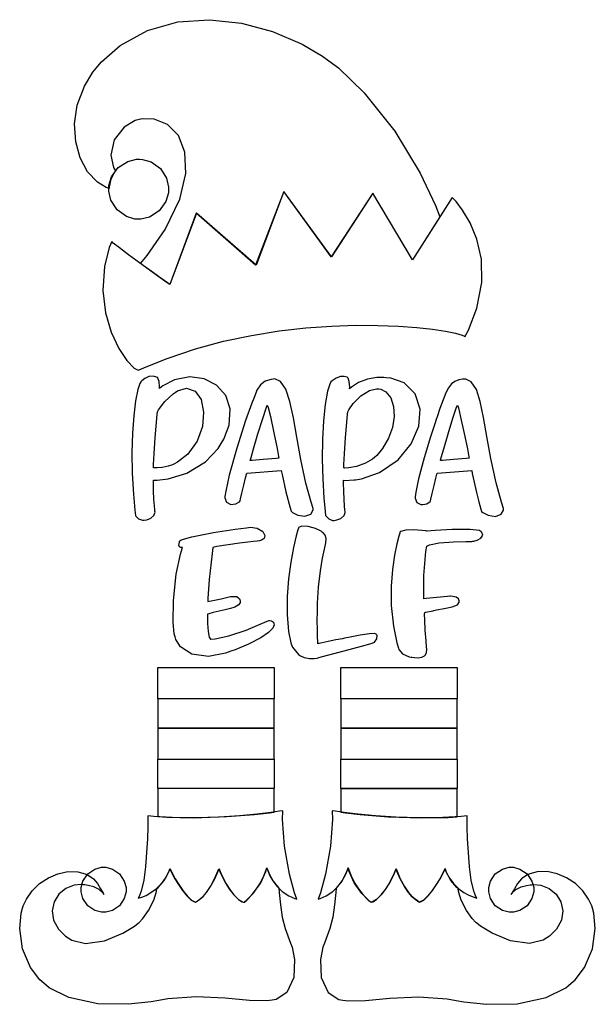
# Model space of a CAD drawing. Extents: x 2.26 to 5.25, y 0.14 to 5.25.
import ezdxf

# ---------------------------------------------------------------- set-up
doc = ezdxf.new("R2010")
doc.units = 0
doc.layers.get('0').update_dxf_attribs({"linetype": 'CONTINUOUS'})

msp = doc.modelspace()

# ---------------------------------------------------------------- linework, layer by layer
at = {"color": 95}
for points in [[(4.44586, 4.23058), (4.30414, 4.00765), (4.09793, 4.35346), (3.88336, 4.02225), (3.63644, 4.36079), (3.49164, 3.97846), (3.18229, 4.24826), (3.04482, 3.87847), (3.04482, 3.87847), (3.03157, 3.88781), (2.99675, 3.91249), (2.94764, 3.94749), (2.9056, 3.97775), (2.89165, 3.98785), (2.92654, 4.02951), (3.01926, 4.16439), (3.09526, 4.3209), (3.12717, 4.45551), (3.1224, 4.56635), (3.08826, 4.65158), (3.03228, 4.70931), (2.96181, 4.73763), (2.90278, 4.73921), (2.88439, 4.73469), (2.86404, 4.72993), (2.80761, 4.69601), (2.75549, 4.62967), (2.73731, 4.54943), (2.75131, 4.486), (2.76247, 4.46907), (2.75726, 4.46257), (2.73839, 4.42626), (2.72939, 4.38525), (2.72917, 4.37642), (2.71283, 4.38178), (2.66781, 4.40983), (2.61675, 4.46431), (2.57835, 4.53564), (2.55507, 4.61979), (2.54926, 4.71257), (2.56347, 4.8099), (2.60004, 4.90756), (2.64372, 4.97993), (2.66146, 5.00142), (2.68832, 5.03418), (2.78564, 5.11876), (2.92876, 5.19769), (3.08512, 5.24143), (3.24918, 5.25299), (3.41531, 5.23546), (3.57785, 5.19185), (3.73122, 5.12532), (3.83703, 5.06304), (3.86979, 5.0389), (3.91938, 5.00233), (4.05393, 4.87321), (4.21208, 4.67497), (4.34304, 4.45665), (4.42324, 4.28831), (4.44586, 4.23058)], [(2.98958, 3.33886), (2.99035, 3.34722), (2.9885, 3.37576), (2.98253, 3.39333), (2.98122, 3.39615), (2.97547, 3.39871), (2.95682, 3.40315), (2.93539, 3.40126), (2.91471, 3.39133), (2.89789, 3.37885), (2.89268, 3.37429), (2.88775, 3.36507), (2.87836, 3.33453), (2.86615, 3.27442), (2.85667, 3.19749), (2.85026, 3.10715), (2.84744, 3.00683), (2.84874, 2.90001), (2.8546, 2.7901), (2.86214, 2.70785), (2.86561, 2.68056), (2.86794, 2.67692), (2.882, 2.66342), (2.90126, 2.65608), (2.90625, 2.65554), (2.91069, 2.65554), (2.92404, 2.65804), (2.94467, 2.66612), (2.96115, 2.68061), (2.96712, 2.69715), (2.96669, 2.70242), (2.96582, 2.70947), (2.96376, 2.73062), (2.96132, 2.76443), (2.95947, 2.80761), (2.9585, 2.84983), (2.95833, 2.86388), (2.97754, 2.86274), (3.03603, 2.86979), (3.13163, 2.89931), (3.22857, 2.95856), (3.29454, 3.02701), (3.31044, 3.0535), (3.32389, 3.07542), (3.35189, 3.14871), (3.35769, 3.23301), (3.33404, 3.30339), (3.28711, 3.35678), (3.22299, 3.39008), (3.14794, 3.40022), (3.06808, 3.38417), (3.007, 3.35292), (2.98958, 3.33886)], [(3.58018, 3.38786), (3.56988, 3.38629), (3.53965, 3.37685), (3.51394, 3.35835), (3.49653, 3.33062), (3.48481, 3.30176), (3.48122, 3.29199), (3.46929, 3.26258), (3.43739, 3.17279), (3.3916, 3.02979), (3.35286, 2.88949), (3.33393, 2.80647), (3.33018, 2.77849), (3.33003, 2.77132), (3.33871, 2.74946), (3.3604, 2.73747), (3.38672, 2.74056), (3.40511, 2.75146), (3.4094, 2.75663), (3.41135, 2.76633), (3.41781, 2.79536), (3.42768, 2.83746), (3.43701, 2.87511), (3.44217, 2.89492), (3.44374, 2.90033), (3.62294, 2.9139), (3.62733, 2.89307), (3.64686, 2.80231), (3.66846, 2.71935), (3.67393, 2.70242), (3.68104, 2.6959), (3.70806, 2.68229), (3.74567, 2.67654), (3.77599, 2.68739), (3.78851, 2.70964), (3.78851, 2.71701), (3.77783, 2.74918), (3.75097, 2.84728), (3.72358, 2.97157), (3.7029, 3.08621), (3.68549, 3.18761), (3.66797, 3.27214), (3.64686, 3.3361), (3.61871, 3.37588), (3.58951, 3.38851), (3.58018, 3.38786)], [(4.16769, 3.39513), (4.15539, 3.39611), (4.11828, 3.39572), (4.07081, 3.38797), (4.02414, 3.36951), (3.98801, 3.34679), (3.97711, 3.33783), (3.97786, 3.34619), (3.97601, 3.37472), (3.97006, 3.39231), (3.96875, 3.39513), (3.96419, 3.39714), (3.94976, 3.40153), (3.93033, 3.40181), (3.90793, 3.39328), (3.88667, 3.37879), (3.88021, 3.37326), (3.87429, 3.36208), (3.86317, 3.32497), (3.85032, 3.25597), (3.84147, 3.17106), (3.83653, 3.07525), (3.83539, 2.97331), (3.83783, 2.87011), (3.84381, 2.77056), (3.85021, 2.70221), (3.85314, 2.67953), (3.85547, 2.67589), (3.86951, 2.66233), (3.88878, 2.65506), (3.89378, 2.65451), (3.89817, 2.65451), (3.91151, 2.65701), (3.93213, 2.6651), (3.94868, 2.67958), (3.95458, 2.69613), (3.95415, 2.70139), (3.95329, 2.70844), (3.95122, 2.7296), (3.94879, 2.7634), (3.947, 2.80658), (3.94601, 2.84879), (3.94586, 2.86285), (3.95025, 2.86262), (4.00125, 2.86524), (4.00726, 2.866), (4.03922, 2.87088), (4.13238, 2.90397), (4.22965, 2.96918), (4.29796, 3.05208), (4.33632, 3.14307), (4.34353, 3.23247), (4.31853, 3.31071), (4.26031, 3.36817), (4.19119, 3.39333), (4.16769, 3.39513)], [(4.57086, 3.38786), (4.56429, 3.38738), (4.54486, 3.3839), (4.52387, 3.37582), (4.50657, 3.36257), (4.49154, 3.34293), (4.47738, 3.31586), (4.46283, 3.28022), (4.4465, 3.23481), (4.43192, 3.1926), (4.42708, 3.1785), (4.41954, 3.15614), (4.39785, 3.0886), (4.36496, 2.97954), (4.33583, 2.86974), (4.32075, 2.80072), (4.31771, 2.77746), (4.31743, 2.77067), (4.32628, 2.7474), (4.34663, 2.73708), (4.35211, 2.73682), (4.35781, 2.7366), (4.37929, 2.74115), (4.39501, 2.75244), (4.39789, 2.75553), (4.39985, 2.76525), (4.40631, 2.79428), (4.41624, 2.83643), (4.42557, 2.87408), (4.43072, 2.89387), (4.43229, 2.89931), (4.61143, 2.91288), (4.61469, 2.89789), (4.62424, 2.85275), (4.63579, 2.79975), (4.64789, 2.75043), (4.65847, 2.71354), (4.66249, 2.70139), (4.6696, 2.69488), (4.69661, 2.68126), (4.73421, 2.67551), (4.76454, 2.68636), (4.77707, 2.70861), (4.77707, 2.71599), (4.76606, 2.74903), (4.73807, 2.84983), (4.71013, 2.97526), (4.68956, 3.08925), (4.67275, 3.18907), (4.65608, 3.27171), (4.63601, 3.33431), (4.60878, 3.37403), (4.58029, 3.38786), (4.57086, 3.38786)], [(3.06456, 2.94721), (3.05735, 2.9439), (3.03461, 2.93625), (3.00493, 2.92953), (2.97874, 2.92676), (2.96408, 2.92671), (2.95936, 2.9274), (2.95979, 2.94547), (2.96272, 2.99951), (2.96858, 3.08447), (2.97499, 3.16357), (2.97889, 3.20611), (2.98019, 3.21804), (2.98562, 3.22771), (3.01861, 3.27197), (3.06147, 3.31104), (3.07189, 3.31803), (3.08447, 3.32688), (3.13086, 3.34136), (3.17632, 3.32607), (3.20637, 3.28153), (3.21935, 3.21701), (3.21343, 3.14204), (3.18679, 3.06581), (3.13781, 2.99778), (3.08447, 2.95622), (3.06456, 2.94721)], [(4.12918, 3.33681), (4.13878, 3.3355), (4.16629, 3.3215), (4.19179, 3.28999), (4.20583, 3.24615), (4.20844, 3.19401), (4.19982, 3.13753), (4.17996, 3.08062), (4.14908, 3.02735), (4.11893, 2.99164), (4.10732, 2.98161), (4.09651, 2.97271), (4.05994, 2.95107), (4.01378, 2.93386), (3.97428, 2.92697), (3.9534, 2.92638), (3.94689, 2.9274), (3.94732, 2.94547), (3.95025, 2.99951), (3.95611, 3.08447), (3.96251, 3.16357), (3.96642, 3.20611), (3.96772, 3.21804), (3.97396, 3.22928), (3.99675, 3.26069), (4.03592, 3.30089), (4.08138, 3.32943), (4.11768, 3.33832), (4.12918, 3.33681)], [(3.55003, 3.25347), (3.55442, 3.24024), (3.56614, 3.19308), (3.58485, 3.10921), (3.60124, 3.02849), (3.6091, 2.98654), (3.6104, 2.97743), (3.59581, 2.97613), (3.52924, 2.97043), (3.47163, 2.96576), (3.46149, 2.96496), (3.46565, 2.98031), (3.47863, 3.02615), (3.50142, 3.10379), (3.52632, 3.18408), (3.54368, 3.23633), (3.55003, 3.25347)], [(4.53749, 3.25347), (4.54215, 3.23942), (4.5541, 3.19103), (4.57275, 3.10613), (4.58892, 3.02588), (4.59663, 2.98525), (4.59793, 2.97743), (4.58333, 2.97613), (4.51676, 2.97043), (4.4591, 2.96576), (4.44894, 2.96496), (4.45313, 2.98047), (4.46631, 3.02675), (4.48931, 3.10454), (4.51426, 3.18468), (4.53136, 3.23643), (4.53749, 3.25347)], [(3.57607, 0.164931), (3.54688, 0.161025), (3.45742, 0.162869), (3.3316, 0.175618), (3.18067, 0.182562), (3.03429, 0.171496), (2.98643, 0.162869), (2.94764, 0.156088), (2.82992, 0.143664), (2.67085, 0.145671), (2.52035, 0.178982), (2.41792, 0.22971), (2.3896, 0.253472), (2.36957, 0.27029), (2.32058, 0.333876), (2.27849, 0.431369), (2.26432, 0.53711), (2.27181, 0.616917), (2.27919, 0.642036), (2.28271, 0.654243), (2.2991, 0.689074), (2.32937, 0.732206), (2.36806, 0.769749), (2.41314, 0.799968), (2.46251, 0.821343), (2.51421, 0.832032), (2.56629, 0.830458), (2.60482, 0.820529), (2.61664, 0.814942), (2.62472, 0.810981), (2.64681, 0.794596), (2.66758, 0.770182), (2.68419, 0.742567), (2.69726, 0.720053), (2.7021, 0.712836), (2.69737, 0.720324), (2.67768, 0.73915), (2.64931, 0.753635), (2.62076, 0.760471), (2.602, 0.763021), (2.59581, 0.763889), (2.58399, 0.765733), (2.54731, 0.762588), (2.50385, 0.745117), (2.46843, 0.714899), (2.44396, 0.675239), (2.43349, 0.629503), (2.43994, 0.580946), (2.46631, 0.532986), (2.50196, 0.497939), (2.51563, 0.488878), (2.53467, 0.476292), (2.60607, 0.459907), (2.70437, 0.472493), (2.79921, 0.512044), (2.86035, 0.549425), (2.87918, 0.563911), (2.88542, 0.568631), (2.90354, 0.588542), (2.93343, 0.630588), (2.96044, 0.684353), (2.97428, 0.72895), (2.97601, 0.744086), (2.98281, 0.749838), (3.01471, 0.786187), (3.0409, 0.834472), (3.04482, 0.846192), (3.04568, 0.846192), (3.04839, 0.839356), (3.05789, 0.821126), (3.0721, 0.795085), (3.09006, 0.764811), (3.11079, 0.733942), (3.13325, 0.706054), (3.15636, 0.684625), (3.17312, 0.674696), (3.17914, 0.673286), (3.17904, 0.673394), (3.18078, 0.67551), (3.18821, 0.680122), (3.20042, 0.688693), (3.21642, 0.702854), (3.23525, 0.724175), (3.25592, 0.754286), (3.27746, 0.794814), (3.29417, 0.833931), (3.29893, 0.847222), (3.29893, 0.847222), (3.30143, 0.840821), (3.30871, 0.823568), (3.32026, 0.798774), (3.33578, 0.76964), (3.35471, 0.739312), (3.37668, 0.710992), (3.40132, 0.687935), (3.42096, 0.675726), (3.42811, 0.673286), (3.43192, 0.673286), (3.44331, 0.684733), (3.47706, 0.71875), (3.51628, 0.774794), (3.54254, 0.832357), (3.5479, 0.852431), (3.5479, 0.852431), (3.55106, 0.842719), (3.56158, 0.817708), (3.58083, 0.783475), (3.60221, 0.754775), (3.6104, 0.746203), (3.61231, 0.724664), (3.61822, 0.659993), (3.62696, 0.596463), (3.64247, 0.536458), (3.66319, 0.479492), (3.67085, 0.460775), (3.67876, 0.440864), (3.69086, 0.376357), (3.6875, 0.283583), (3.65207, 0.205458), (3.59608, 0.167806), (3.57607, 0.164931)], [(3.94168, 0.164931), (3.97081, 0.161025), (4.06028, 0.162869), (4.18604, 0.175618), (4.33703, 0.182562), (4.48335, 0.171496), (4.53125, 0.162869), (4.56999, 0.156088), (4.68778, 0.143664), (4.84685, 0.145671), (4.99735, 0.178982), (5.09978, 0.22971), (5.12815, 0.253472), (5.14811, 0.270236), (5.19706, 0.333876), (5.23915, 0.431369), (5.25336, 0.53711), (5.24588, 0.616917), (5.23856, 0.642036), (5.23503, 0.654243), (5.21858, 0.689074), (5.18826, 0.732206), (5.14958, 0.769749), (5.10454, 0.799968), (5.05512, 0.821343), (5.00342, 0.832032), (4.95139, 0.830458), (4.91282, 0.820529), (4.90104, 0.814942), (4.8929, 0.810981), (4.87082, 0.794596), (4.8501, 0.770182), (4.8335, 0.742567), (4.82042, 0.720053), (4.81565, 0.712836), (4.82032, 0.720324), (4.83996, 0.73915), (4.86833, 0.753635), (4.89686, 0.760471), (4.91564, 0.763021), (4.92188, 0.763889), (4.93365, 0.765733), (4.97032, 0.762588), (5.01378, 0.745117), (5.04921, 0.714899), (5.07368, 0.675239), (5.08415, 0.629503), (5.07769, 0.580946), (5.05132, 0.532986), (5.01568, 0.497939), (5.00206, 0.488878), (4.98296, 0.476292), (4.91157, 0.459907), (4.81326, 0.472493), (4.71847, 0.512044), (4.65733, 0.549425), (4.63857, 0.563911), (4.63226, 0.568631), (4.61415, 0.588542), (4.58425, 0.630588), (4.55724, 0.684353), (4.5434, 0.72895), (4.54167, 0.744086), (4.53489, 0.749838), (4.50299, 0.786187), (4.47683, 0.834472), (4.47293, 0.846192), (4.472, 0.846192), (4.46924, 0.839356), (4.45979, 0.821126), (4.44558, 0.795085), (4.42757, 0.764811), (4.40685, 0.733942), (4.38439, 0.706054), (4.36128, 0.684625), (4.34451, 0.674642), (4.33854, 0.673286), (4.3386, 0.67334), (4.33686, 0.67551), (4.32949, 0.680122), (4.31728, 0.688693), (4.30126, 0.702854), (4.28244, 0.724175), (4.26178, 0.754286), (4.24018, 0.794814), (4.22347, 0.833931), (4.21875, 0.847222), (4.21875, 0.847222), (4.21619, 0.840821), (4.20893, 0.823568), (4.19738, 0.798774), (4.18186, 0.76964), (4.16292, 0.739312), (4.14094, 0.710992), (4.11632, 0.687935), (4.09668, 0.675672), (4.08957, 0.673286), (4.08572, 0.673286), (4.07433, 0.684733), (4.04058, 0.71875), (4.00136, 0.774794), (3.9751, 0.832357), (3.96978, 0.852431), (3.96978, 0.852431), (3.96658, 0.842719), (3.95611, 0.817708), (3.93679, 0.783475), (3.91542, 0.754775), (3.90728, 0.746203), (3.90533, 0.724664), (3.89942, 0.659993), (3.89074, 0.596463), (3.87522, 0.536458), (3.85449, 0.479492), (3.8469, 0.460775), (3.83876, 0.440918), (3.82639, 0.376357), (3.82981, 0.283583), (3.86546, 0.205458), (3.92156, 0.167806), (3.94168, 0.164931)]]:
    msp.add_lwpolyline(points, close=True, dxfattribs=at)
at = {"color": 240}
for points in [[(2.88644, 4.52849), (2.90147, 4.52815), (2.94635, 4.51471), (2.99479, 4.48004), (3.02675, 4.42979), (3.03782, 4.38422), (3.03749, 4.36908), (3.03711, 4.35406), (3.02371, 4.30919), (2.98904, 4.26079), (2.93875, 4.22879), (2.89318, 4.21772), (2.87815, 4.21804), (2.86307, 4.21843), (2.81819, 4.23188), (2.76975, 4.2665), (2.73779, 4.31679), (2.72672, 4.36236), (2.72711, 4.37744), (2.72743, 4.39253), (2.74083, 4.43739), (2.7755, 4.48579), (2.82579, 4.51779), (2.87136, 4.52886), (2.88644, 4.52849)], [(4.57607, 3.60764), (4.59521, 3.64268), (4.63878, 3.75532), (4.6645, 3.89008), (4.66162, 4.01019), (4.6384, 4.11393), (4.60325, 4.19949), (4.56446, 4.26508), (4.53039, 4.30903), (4.51531, 4.32542), (4.50939, 4.32954), (4.30414, 4.00765), (4.09793, 4.35346), (3.88226, 4.02225), (3.63542, 4.36079), (3.48958, 3.97846), (3.18024, 4.24826), (3.04372, 3.87847), (3.04372, 3.87847), (3.03, 3.88818), (2.99403, 3.91379), (2.94353, 3.94993), (2.88618, 3.99126), (2.82969, 4.0325), (2.78179, 4.06836), (2.75028, 4.09343), (2.74274, 4.10243), (2.74274, 4.10243), (2.72965, 4.07135), (2.70426, 3.97206), (2.69542, 3.84754), (2.70936, 3.73269), (2.73942, 3.63124), (2.77881, 3.54704), (2.82075, 3.48383), (2.85851, 3.44553), (2.87993, 3.43414), (2.88542, 3.43576), (2.92101, 3.45199), (3.03028, 3.4955), (3.17676, 3.54471), (3.32346, 3.58425), (3.46892, 3.61501), (3.61154, 3.63781), (3.74989, 3.65354), (3.8826, 3.66297), (4.00808, 3.66704), (4.12489, 3.66656), (4.23156, 3.66243), (4.32661, 3.65543), (4.40853, 3.64643), (4.47597, 3.63633), (4.52735, 3.62592), (4.56114, 3.6161), (4.57394, 3.61083), (4.57607, 3.60764)], [(3.3604, 1.97538), (3.33279, 1.96511), (3.24442, 1.94933), (3.15756, 1.96067), (3.09993, 1.99837), (3.07514, 2.03728), (3.07189, 2.05138), (3.06717, 2.06679), (3.06201, 2.12472), (3.06287, 2.23931), (3.07753, 2.3756), (3.09885, 2.48014), (3.10938, 2.51389), (3.10732, 2.51389), (3.10118, 2.514), (3.09424, 2.51676), (3.09119, 2.52621), (3.09338, 2.54135), (3.09478, 2.54617), (3.10232, 2.55425), (3.15776, 2.57015), (3.26992, 2.5919), (3.38379, 2.60878), (3.44217, 2.61654), (3.4521, 2.61806), (3.46338, 2.61919), (3.49826, 2.6141), (3.52707, 2.597), (3.53792, 2.57563), (3.53347, 2.56099), (3.53022, 2.55871), (3.52778, 2.55697), (3.52013, 2.55231), (3.51042, 2.54867), (3.49756, 2.5465), (3.47825, 2.54465), (3.44894, 2.54178), (3.40642, 2.53674), (3.34711, 2.52821), (3.28749, 2.51844), (3.26768, 2.51492), (3.26297, 2.48292), (3.24789, 2.34787), (3.2411, 2.24881), (3.24061, 2.23469), (3.25808, 2.23742), (3.31017, 2.24832), (3.3596, 2.25911), (3.3915, 2.2595), (3.40647, 2.24724), (3.40831, 2.24203), (3.40944, 2.23844), (3.40869, 2.22624), (3.39936, 2.21408), (3.38211, 2.20475), (3.35867, 2.19726), (3.33094, 2.19075), (3.30063, 2.18435), (3.26958, 2.17708), (3.24696, 2.17068), (3.23958, 2.16808), (3.23899, 2.15593), (3.23936, 2.11919), (3.24278, 2.07775), (3.24875, 2.04915), (3.25461, 2.03879), (3.25624, 2.0389), (3.28011, 2.0401), (3.35118, 2.05524), (3.44006, 2.08567), (3.51258, 2.11669), (3.54867, 2.13238), (3.55832, 2.13471), (3.56147, 2.13504), (3.57129, 2.13308), (3.58171, 2.12597), (3.5855, 2.11344), (3.5785, 2.09571), (3.55658, 2.07286), (3.51568, 2.04514), (3.45167, 2.01258), (3.38346, 1.98394), (3.3604, 1.97538)], [(3.95107, 2.04308), (3.93989, 2.04101), (3.90653, 2.0344), (3.86692, 2.02615), (3.83469, 2.01904), (3.81793, 2.01519), (3.8125, 2.01389), (3.81233, 2.02333), (3.81125, 2.05154), (3.8099, 2.08817), (3.80925, 2.13374), (3.80994, 2.18213), (3.81044, 2.19824), (3.81131, 2.22586), (3.81668, 2.30849), (3.82622, 2.39382), (3.83703, 2.45811), (3.847, 2.50493), (3.85411, 2.53803), (3.85628, 2.56114), (3.8514, 2.5779), (3.84142, 2.58914), (3.83751, 2.59201), (3.82915, 2.5981), (3.80094, 2.61187), (3.76156, 2.62343), (3.72863, 2.625), (3.71283, 2.61854), (3.71149, 2.6149), (3.70806, 2.60514), (3.69987, 2.57493), (3.68619, 2.51438), (3.67247, 2.43832), (3.66092, 2.35178), (3.65365, 2.25971), (3.65283, 2.16715), (3.6606, 2.079), (3.67264, 2.01938), (3.67914, 2.00032), (3.68093, 1.99642), (3.71224, 1.95899), (3.71669, 1.95557), (3.72179, 1.95144), (3.7411, 1.94362), (3.76926, 1.93881), (3.79428, 1.93842), (3.80675, 1.93946), (3.80935, 1.93994), (3.81819, 1.94336), (3.86268, 1.95574), (3.9496, 1.97862), (4.03976, 2.0025), (4.08985, 2.0165), (4.10314, 2.02115), (4.10704, 2.02274), (4.11936, 2.04036), (4.11979, 2.05946), (4.11774, 2.06179), (4.11589, 2.06418), (4.10633, 2.06814), (4.08128, 2.06689), (4.03276, 2.05849), (3.97146, 2.04688), (3.95107, 2.04308)], [(4.66146, 2.59517), (4.65256, 2.60221), (4.60368, 2.60781), (4.51042, 2.60807), (4.42182, 2.60265), (4.38075, 2.59879), (4.37815, 2.59825), (4.37315, 2.59983), (4.35189, 2.60319), (4.31131, 2.60622), (4.26899, 2.604), (4.24387, 2.59782), (4.23753, 2.59304), (4.23753, 2.58822), (4.2334, 2.57368), (4.22347, 2.53358), (4.21104, 2.4751), (4.1996, 2.40061), (4.19249, 2.31261), (4.19308, 2.21338), (4.20486, 2.10542), (4.22287, 2.0191), (4.23122, 1.991), (4.23281, 1.98529), (4.25233, 1.96263), (4.28749, 1.94726), (4.29688, 1.94515), (4.30106, 1.9445), (4.31364, 1.94254), (4.3329, 1.9414), (4.35238, 1.94472), (4.36626, 1.95204), (4.36979, 1.95557), (4.37158, 1.95742), (4.37706, 1.96897), (4.37836, 1.98421), (4.37815, 1.98785), (4.37706, 1.99778), (4.37429, 2.02935), (4.37017, 2.08464), (4.3674, 2.13889), (4.36692, 2.16883), (4.36774, 2.1774), (4.3724, 2.17822), (4.41146, 2.18604), (4.41461, 2.18679), (4.4279, 2.18983), (4.46821, 2.19737), (4.51004, 2.20574), (4.53717, 2.21658), (4.54688, 2.23019), (4.54688, 2.23469), (4.54688, 2.23796), (4.54215, 2.24756), (4.53022, 2.25553), (4.51432, 2.2596), (4.50201, 2.26074), (4.49794, 2.26074), (4.48643, 2.25999), (4.37418, 2.24957), (4.36356, 2.24826), (4.36274, 2.26574), (4.36219, 2.36833), (4.37315, 2.49278), (4.37815, 2.52115), (4.39318, 2.52772), (4.44276, 2.53754), (4.5165, 2.54357), (4.58068, 2.54492), (4.61143, 2.54568), (4.61664, 2.54719), (4.62224, 2.54719), (4.639, 2.55149), (4.65972, 2.56261), (4.67008, 2.57801), (4.66482, 2.59239), (4.66146, 2.59517)], [(3.63021, 1.14827), (3.63021, 1.14827), (3.61388, 1.14578), (3.56814, 1.13938), (3.4974, 1.13097), (3.40636, 1.1224), (3.29953, 1.1154), (3.18147, 1.11182), (3.05686, 1.1135), (2.96175, 1.11903), (2.93024, 1.12223), (2.93024, 1.11816), (2.93007, 1.10585), (2.92925, 1.06342), (2.92725, 1.00266), (2.92339, 0.931369), (2.91726, 0.857206), (2.90821, 0.787978), (2.89567, 0.731392), (2.88519, 0.702692), (2.87918, 0.69515), (2.87935, 0.694769), (2.88476, 0.69591), (2.89931, 0.700304), (2.92042, 0.709093), (2.94581, 0.723036), (2.97314, 0.742947), (3.00011, 0.769586), (3.02442, 0.803765), (3.03999, 0.835232), (3.04372, 0.846192), (3.04372, 0.846192), (3.04699, 0.839626), (3.05621, 0.82156), (3.07032, 0.795518), (3.08826, 0.765192), (3.10906, 0.734213), (3.13163, 0.706164), (3.155, 0.684679), (3.17199, 0.674642), (3.17811, 0.673286), (3.178, 0.673449), (3.18001, 0.67551), (3.18761, 0.680122), (3.19982, 0.688693), (3.21571, 0.702854), (3.23443, 0.724175), (3.25499, 0.754286), (3.27647, 0.794814), (3.29312, 0.833931), (3.2979, 0.847222), (3.2979, 0.847222), (3.3004, 0.841092), (3.30767, 0.824001), (3.31922, 0.799263), (3.33475, 0.770019), (3.35368, 0.739583), (3.37565, 0.711154), (3.40028, 0.687989), (3.41992, 0.675726), (3.42708, 0.673286), (3.42708, 0.673286), (3.43087, 0.675836), (3.44125, 0.684136), (3.45643, 0.698188), (3.47483, 0.717936), (3.49474, 0.743272), (3.51449, 0.774197), (3.53244, 0.810601), (3.54394, 0.841797), (3.54688, 0.852431), (3.54688, 0.852431), (3.5485, 0.846951), (3.55399, 0.832032), (3.56392, 0.810331), (3.579, 0.784343), (3.59988, 0.756674), (3.62728, 0.729872), (3.66178, 0.706435), (3.69319, 0.692165), (3.70415, 0.688911), (3.70415, 0.688911), (3.692, 0.722928), (3.66558, 0.818576), (3.63997, 0.964301), (3.62944, 1.10238), (3.63021, 1.14827)], [(3.81353, 0.688911), (3.82438, 0.692165), (3.85558, 0.706435), (3.88992, 0.729872), (3.91732, 0.756674), (3.93826, 0.784343), (3.95344, 0.810331), (3.96349, 0.832032), (3.96907, 0.846951), (3.97081, 0.852431), (3.97081, 0.852431), (3.97368, 0.841797), (3.98519, 0.810601), (4.00315, 0.774197), (4.02289, 0.743272), (4.04281, 0.717936), (4.06119, 0.698188), (4.07639, 0.684136), (4.08675, 0.675836), (4.0906, 0.673286), (4.0906, 0.673286), (4.0976, 0.675726), (4.11708, 0.687935), (4.14154, 0.710992), (4.16347, 0.739312), (4.18251, 0.76964), (4.19814, 0.798774), (4.20979, 0.823568), (4.21718, 0.840821), (4.21978, 0.847222), (4.21978, 0.847222), (4.22444, 0.833931), (4.24083, 0.794814), (4.26204, 0.754449), (4.2825, 0.724447), (4.30117, 0.703233), (4.31711, 0.689182), (4.32949, 0.680556), (4.33729, 0.675836), (4.33968, 0.673665), (4.33957, 0.673286), (4.34565, 0.674642), (4.36268, 0.684679), (4.38607, 0.706164), (4.40864, 0.734213), (4.42942, 0.765192), (4.44732, 0.795518), (4.46143, 0.82156), (4.47065, 0.839626), (4.47396, 0.846192), (4.47396, 0.846192), (4.4776, 0.835286), (4.49294, 0.803819), (4.51708, 0.769749), (4.54406, 0.743218), (4.57146, 0.723415), (4.59694, 0.709581), (4.61822, 0.700737), (4.63286, 0.696235), (4.63829, 0.694933), (4.63857, 0.69515), (4.63249, 0.702746), (4.62196, 0.731446), (4.60949, 0.78814), (4.60042, 0.857476), (4.59424, 0.931749), (4.59044, 1.00315), (4.58843, 1.06386), (4.58762, 1.10617), (4.58751, 1.11822), (4.58751, 1.12223), (4.55593, 1.11903), (4.46078, 1.1135), (4.33615, 1.11182), (4.2181, 1.1154), (4.11128, 1.1224), (4.02024, 1.13097), (3.94949, 1.13938), (3.90375, 1.14578), (3.88747, 1.14827), (3.88747, 1.14827), (3.88818, 1.10238), (3.87765, 0.964301), (3.85206, 0.818576), (3.82563, 0.722928), (3.81353, 0.688911), (3.81353, 0.688911)], [(2.69997, 0.854492), (2.71132, 0.854492), (2.74544, 0.845378), (2.78256, 0.820421), (2.80751, 0.783311), (2.81668, 0.74924), (2.81668, 0.737847), (2.81668, 0.726508), (2.80751, 0.692437), (2.78256, 0.655328), (2.74544, 0.630371), (2.71132, 0.621203), (2.69997, 0.621203), (2.68858, 0.621203), (2.65451, 0.630371), (2.6174, 0.655328), (2.59244, 0.692437), (2.58333, 0.726508), (2.58333, 0.737847), (2.58333, 0.74924), (2.59244, 0.783311), (2.6174, 0.820421), (2.65451, 0.845378), (2.68858, 0.854492), (2.69997, 0.854492)], [(4.81668, 0.854492), (4.82801, 0.854492), (4.86208, 0.845378), (4.89919, 0.820421), (4.92415, 0.783311), (4.93332, 0.74924), (4.93332, 0.737847), (4.93332, 0.726508), (4.92415, 0.692437), (4.89919, 0.655328), (4.86208, 0.630371), (4.82801, 0.621203), (4.81668, 0.621203), (4.80528, 0.621203), (4.77115, 0.630371), (4.73406, 0.655328), (4.7091, 0.692437), (4.69997, 0.726508), (4.69997, 0.737847), (4.69997, 0.74924), (4.7091, 0.783311), (4.73406, 0.820421), (4.77115, 0.845378), (4.80528, 0.854492), (4.81668, 0.854492)]]:
    msp.add_lwpolyline(points, close=True, dxfattribs=at)
at = {"color": 0}
for points in [[(2.98232, 1.89094), (3.58649, 1.89094), (3.58649, 1.72949), (2.98232, 1.72949), (2.98232, 1.89094)], [(3.93229, 1.89094), (4.53646, 1.89094), (4.53646, 1.72949), (3.93229, 1.72949), (3.93229, 1.89094)], [(2.98232, 1.41596), (3.58649, 1.41596), (3.58649, 1.57639), (2.98232, 1.57639), (2.98232, 1.41596)], [(3.93229, 1.41596), (4.53646, 1.41596), (4.53646, 1.57639), (3.93229, 1.57639), (3.93229, 1.41596)], [(2.98232, 1.11806), (3.02843, 1.11458), (3.16749, 1.11182), (3.33979, 1.1174), (3.48443, 1.12907), (3.56119, 1.13759), (3.58649, 1.14095), (3.58649, 1.26286), (2.98232, 1.26286), (2.98232, 1.11806)], [(4.53543, 1.26183), (3.93126, 1.26183), (3.93126, 1.13992), (3.95622, 1.13656), (4.03267, 1.12804), (4.17708, 1.11637), (4.34961, 1.11079), (4.4891, 1.11355), (4.53543, 1.11702), (4.53543, 1.26183)]]:
    msp.add_lwpolyline(points, close=True, dxfattribs=at)
at = {"color": 7}
for points in [[(2.98232, 1.72949), (2.98232, 1.57639), (3.58649, 1.57639), (3.58649, 1.72949), (2.98232, 1.72949)], [(3.93229, 1.72949), (3.93229, 1.57639), (4.53646, 1.57639), (4.53646, 1.72949), (3.93229, 1.72949)], [(3.58539, 1.41596), (3.58539, 1.26286), (2.98122, 1.26286), (2.98122, 1.41596), (3.58539, 1.41596)], [(4.53543, 1.41596), (4.53543, 1.26286), (3.93126, 1.26286), (3.93126, 1.41596), (4.53543, 1.41596)]]:
    msp.add_lwpolyline(points, close=True, dxfattribs=at)

doc.saveas('drawing.dxf')
